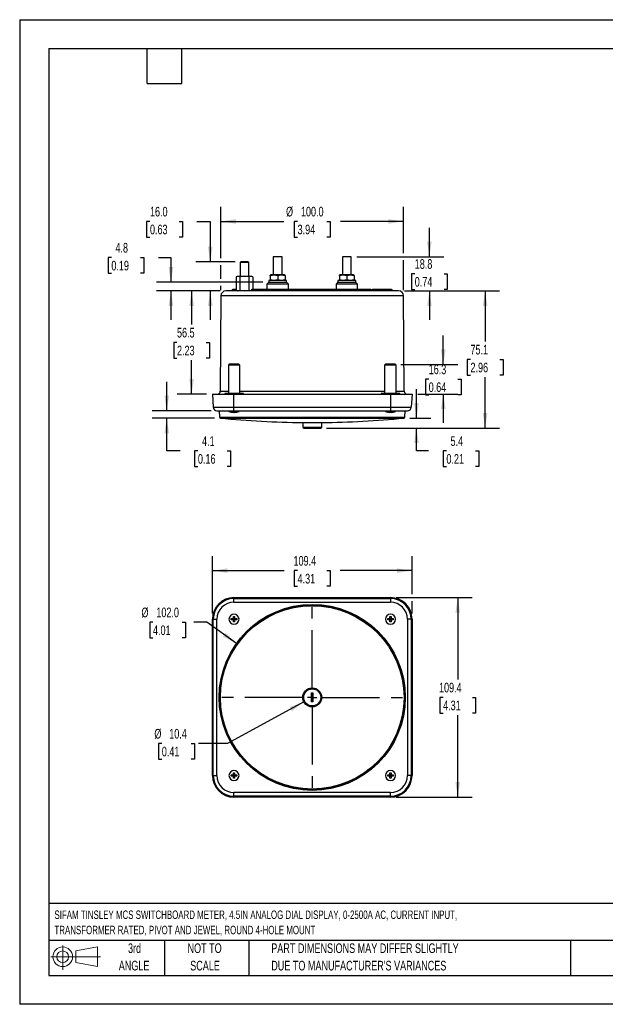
# Model space of a CAD drawing. Header units: millimetres. Extents: x 0 to 699, y 0 to 540.
# Tile 1 of 6: x 0 to 321, y 0 to 540. Entities that reach past the tile are written whole.
import ezdxf

# ---------------------------------------------------------------- set-up
doc = ezdxf.new("R2010")
doc.units = ezdxf.units.MM
doc.header["$LTSCALE"] = 2.5
doc.linetypes.add('CENTERX2', pattern=[20.32, 12.7, -2.54, 2.54, -2.54])
doc.layers.add('CENTER', color=40, linetype='CENTERX2')
doc.layers.add('SLD-DEFPOINTS', color=7, linetype='Continuous')
doc.layers.add('DIMENSIONS', color=140, linetype='Continuous', lineweight=25)
doc.layers.add('TEXT', color=140, linetype='Continuous', lineweight=25)
doc.styles.add('SLDTEXTSTYLE0', font='TXT', dxfattribs={"width": 0.7})
doc.dimstyles.new('SLDDIMSTYLE0', dxfattribs={"dimtxt": 5.39502, "dimasz": 8.255, "dimexe": 0, "dimexo": 0.0625, "dimgap": 1.348755, "dimtad": 0, "dimtih": 1, "dimtoh": 1, "dimrnd": 1e-09, "dimzin": 12, "dimdsep": 46, "dimtxsty": 'SLDTEXTSTYLE0', "dimsah": 1, "dimcen": 0.09, "dimadec": 0, "dimazin": 3, "dimtfac": 1, "dimtofl": 0, "dimtmove": 0, "dimatfit": 3, "dimfxl": 0, "dimfrac": 2, "dimtolj": 1, "dimtzin": 12, "dimarcsym": 0})
doc.dimstyles.new('SLDDIMSTYLE1', dxfattribs={"dimtxt": 5.39502, "dimasz": 8.255, "dimexe": 0, "dimexo": 0.0625, "dimgap": 1.348755, "dimtad": 0, "dimtih": 1, "dimtoh": 1, "dimrnd": 1e-09, "dimzin": 4, "dimdsep": 46, "dimtxsty": 'SLDTEXTSTYLE0', "dimsah": 1, "dimcen": 0, "dimadec": 0, "dimazin": 1, "dimtfac": 1, "dimtofl": 0, "dimtmove": 0, "dimatfit": 3, "dimfxl": 0, "dimfrac": 2, "dimtolj": 1, "dimtzin": 12, "dimarcsym": 0})
doc.dimstyles.new('SLDDIMSTYLE2', dxfattribs={"dimtxt": 5.39502, "dimasz": 8.255, "dimexe": 0, "dimexo": 0.0625, "dimgap": 1.348755, "dimtad": 0, "dimtih": 1, "dimtoh": 1, "dimrnd": 1e-09, "dimzin": 12, "dimdsep": 46, "dimtxsty": 'SLDTEXTSTYLE0', "dimsah": 1, "dimcen": 0, "dimadec": 0, "dimazin": 3, "dimtfac": 1, "dimtofl": 0, "dimtmove": 0, "dimatfit": 3, "dimfxl": 0, "dimfrac": 2, "dimtolj": 1, "dimtzin": 12, "dimarcsym": 0})
doc.dimstyles.new('SLDDIMSTYLE3', dxfattribs={"dimtxt": 5.39502, "dimasz": 8.255, "dimexe": 0, "dimexo": 0.0625, "dimgap": 1.348755, "dimtad": 0, "dimtih": 1, "dimtoh": 1, "dimrnd": 1e-09, "dimzin": 4, "dimdsep": 46, "dimtxsty": 'SLDTEXTSTYLE0', "dimsah": 1, "dimcen": 0.09, "dimadec": 0, "dimazin": 1, "dimtfac": 1, "dimtofl": 0, "dimtmove": 0, "dimatfit": 3, "dimfxl": 0, "dimfrac": 2, "dimtolj": 1, "dimtzin": 12, "dimarcsym": 0})
doc.dimstyles.new('SLDDIMSTYLE4', dxfattribs={"dimtxt": 5.39502, "dimasz": 8.255, "dimexe": 0, "dimexo": 0.0625, "dimgap": 1.348755, "dimtad": 0, "dimtih": 1, "dimtoh": 1, "dimrnd": 1e-09, "dimzin": 12, "dimdsep": 46, "dimtxsty": 'SLDTEXTSTYLE0', "dimsah": 1, "dimcen": 0.09, "dimadec": 0, "dimazin": 3, "dimtfac": 1, "dimtmove": 0, "dimatfit": 0, "dimfxl": 0, "dimfrac": 2, "dimtolj": 1, "dimtzin": 12, "dimarcsym": 0})
doc.dimstyles.new('SLDDIMSTYLE5', dxfattribs={"dimtxt": 5.39502, "dimasz": 8.255, "dimexe": 0, "dimexo": 0.0625, "dimgap": 1.348755, "dimtad": 0, "dimtih": 1, "dimtoh": 1, "dimrnd": 1e-09, "dimzin": 4, "dimdsep": 46, "dimtxsty": 'SLDTEXTSTYLE0', "dimsah": 1, "dimcen": 0.09, "dimadec": 0, "dimazin": 1, "dimtfac": 1, "dimtmove": 0, "dimatfit": 0, "dimfxl": 0, "dimfrac": 2, "dimtolj": 1, "dimtzin": 12, "dimarcsym": 0})

# ---------------------------------------------------------------- blocks, each defined once
blk = doc.blocks.new('Block11')
at = {"color": 7, "linetype": 'Continuous', "lineweight": 18}
for p, q in [((6.47, 13.28), (6.47, 0)), ((13.7, 10.42), (25.44, 12.58)), ((25.44, 12.58), (25.44, 1.83)), ((0, 7.2), (27.18, 7.2)), ((13.7, 3.99), (13.7, 10.42)), ((13.7, 3.99), (25.44, 1.83))]:
    blk.add_line(p, q, dxfattribs=at)
for radius in [5.38, 3.21]:
    blk.add_circle((6.47, 7.2), radius, dxfattribs=at)
blk = doc.blocks.new('Block12')
at = {"layer": 'SLD-DEFPOINTS'}
blk.add_blockref('Block11', (0, 0), dxfattribs=at)
blk = doc.blocks.new('SW_NOTE_0')
at = {"layer": 'TEXT', "color": 0, "linetype": 'CENTERX2', "lineweight": 18, "char_height": 4.625, "attachment_point": 1, "style": 'SLDTEXTSTYLE0'}
for s, insert in [('SIFAM TINSLEY MCS SWITCHBOARD METER, 4.5IN ANALOG DIAL DISPLAY, 0-2500A AC, CURRENT INPUT,', (0, 5.96)), ('TRANSFORMER RATED, PIVOT AND JEWEL, ROUND 4-HOLE MOUNT', (0, -2.41))]:
    blk.add_mtext(s, dxfattribs=dict(at, insert=insert))
blk = doc.blocks.new('SW_NOTE_0_3')
at = {"layer": 'TEXT', "color": 0, "linetype": 'CENTERX2', "lineweight": 18, "char_height": 5.2917, "attachment_point": 1, "style": 'SLDTEXTSTYLE0'}
for s, insert in [('PART DIMENSIONS MAY DIFFER SLIGHTLY', (0, 6.82)), ("DUE TO MANUFACTURER'S VARIANCES", (0, -2.73))]:
    blk.add_mtext(s, dxfattribs=dict(at, insert=insert))
blk = doc.blocks.new('SW_NOTE_0_4')
at = {"layer": 'TEXT', "color": 0, "linetype": 'CENTERX2', "lineweight": 18, "char_height": 5.292, "attachment_point": 2, "style": 'SLDTEXTSTYLE0'}
for s, insert in [('NOT TO', (13.15, 6.82)), ('SCALE', (13.39, -2.73))]:
    blk.add_mtext(s, dxfattribs=dict(at, insert=insert))
blk = doc.blocks.new('SW_NOTE_0_5')
at = {"layer": 'TEXT', "color": 0, "linetype": 'CENTERX2', "lineweight": 18, "char_height": 5.292, "attachment_point": 2, "style": 'SLDTEXTSTYLE0'}
for s, insert in [('3rd', (5.79, 6.82)), ('ANGLE', (5.54, -2.73))]:
    blk.add_mtext(s, dxfattribs=dict(at, insert=insert))
blk = doc.blocks.new('_D')
at = {"layer": 'DIMENSIONS'}
for p, q in [((105.54, 214.28), (105.54, 245.67)), ((214.94, 224.86), (214.94, 245.67)), ((105.54, 237.73), (144.91, 237.73)), ((152.22, 237.73), (150.41, 237.73)), ((150.41, 237.73), (150.41, 229.16)), ((168.25, 237.73), (170.06, 237.73)), ((170.06, 237.73), (170.06, 229.16)), ((214.94, 237.73), (175.56, 237.73)), ((150.41, 229.16), (152.22, 229.16)), ((170.06, 229.16), (168.25, 229.16)), ((214.94, 214.28), (214.94, 221.05))]:
    blk.add_line(p, q, dxfattribs=at)
for points in [[(105.54, 237.73), (113.79, 236.46), (113.79, 239)], [(214.94, 237.73), (206.68, 239), (206.68, 236.46)]]:
    blk.add_solid(points, dxfattribs=at)
at = {"layer": 'DIMENSIONS', "char_height": 5.292, "attachment_point": 1, "style": 'SLDTEXTSTYLE0'}
for s, insert in [('109.4', (149.98, 245.76)), ('4.31', (152.22, 235.98))]:
    blk.add_mtext(s, dxfattribs=dict(at, insert=insert))
blk = doc.blocks.new('_D_1')
at = {"layer": 'DIMENSIONS'}
for p, q in [((206.26, 222.95), (247.87, 222.95)), ((239.94, 222.95), (239.94, 178.04)), ((231.92, 168.25), (230.11, 168.25)), ((230.11, 168.25), (230.11, 159.68)), ((247.95, 168.25), (249.76, 168.25)), ((249.76, 168.25), (249.76, 159.68)), ((230.11, 159.68), (231.92, 159.68)), ((239.94, 113.55), (239.94, 158.47)), ((249.76, 159.68), (247.95, 159.68)), ((206.26, 113.55), (247.87, 113.55))]:
    blk.add_line(p, q, dxfattribs=at)
for points in [[(239.94, 222.95), (238.67, 214.7), (241.21, 214.7)], [(239.94, 113.55), (241.21, 121.81), (238.67, 121.81)]]:
    blk.add_solid(points, dxfattribs=at)
at = {"layer": 'DIMENSIONS', "char_height": 5.292, "attachment_point": 1, "style": 'SLDTEXTSTYLE0'}
for s, insert in [('109.4', (229.68, 176.28)), ('4.31', (231.92, 166.5))]:
    blk.add_mtext(s, dxfattribs=dict(at, insert=insert))
blk = doc.blocks.new('_D_2')
at = {"layer": 'DIMENSIONS'}
for p, q in [((73.01, 209.45), (71.2, 209.45)), ((71.2, 209.45), (71.2, 200.88)), ((89.04, 209.45), (90.86, 209.45)), ((90.86, 209.45), (90.86, 200.88)), ((102.53, 209.45), (95.36, 209.45)), ((118.74, 197.87), (102.53, 209.45)), ((71.2, 200.88), (73.01, 200.88)), ((90.86, 200.88), (89.04, 200.88))]:
    blk.add_line(p, q, dxfattribs=at)
blk.add_solid([(118.74, 197.87), (112.76, 203.7), (111.29, 201.64)], dxfattribs=at)
at = {"layer": 'DIMENSIONS', "char_height": 5.292, "attachment_point": 1, "style": 'SLDTEXTSTYLE0'}
for s, insert in [('%%c', (66.7, 217.48)), ('102.0', (74.84, 217.48)), ('4.01', (73.01, 207.7))]:
    blk.add_mtext(s, dxfattribs=dict(at, insert=insert))
blk = doc.blocks.new('_D_3')
at = {"layer": 'DIMENSIONS'}
for p, q in [((155.67, 165.76), (113.82, 142.95)), ((77.84, 142.95), (76.03, 142.95)), ((76.03, 142.95), (76.03, 134.38)), ((93.87, 142.95), (95.68, 142.95)), ((95.68, 142.95), (95.68, 134.38)), ((113.82, 142.95), (97.94, 142.95)), ((76.03, 134.38), (77.84, 134.38)), ((95.68, 134.38), (93.87, 134.38))]:
    blk.add_line(p, q, dxfattribs=at)
blk.add_solid([(155.67, 165.76), (147.81, 162.93), (149.03, 160.7)], dxfattribs=at)
at = {"layer": 'DIMENSIONS', "char_height": 5.292, "attachment_point": 1, "style": 'SLDTEXTSTYLE0'}
for s, insert in [('%%c', (73.76, 150.98)), ('10.4', (81.91, 150.98)), ('0.41', (77.84, 141.2))]:
    blk.add_mtext(s, dxfattribs=dict(at, insert=insert))
blk = doc.blocks.new('SW_CENTERMARKSYMBOL_0')
at = {"layer": 'CENTER', "color": 0}
for p, q in [((0, 5.08), (0, 52.82)), ((-5.08, 0), (-52.82, 0)), ((0, 0), (-2.54, 0)), ((0, 0), (0, 2.54)), ((0, 0), (0, -2.54)), ((0, 0), (2.54, 0)), ((5.08, 0), (52.82, 0)), ((0, -5.08), (0, -52.82))]:
    blk.add_line(p, q, dxfattribs=at)
blk = doc.blocks.new('_D_4')
at = {"layer": 'DIMENSIONS'}
for p, q in [((110.22, 408.97), (110.22, 437.1)), ((210.25, 411.74), (210.25, 437.1)), ((110.22, 429.16), (144.69, 429.16)), ((152.22, 429.16), (150.41, 429.16)), ((150.41, 429.16), (150.41, 420.59)), ((168.25, 429.16), (170.06, 429.16)), ((170.06, 429.16), (170.06, 420.59)), ((210.25, 429.16), (175.78, 429.16)), ((150.41, 420.59), (152.22, 420.59)), ((170.06, 420.59), (168.25, 420.59)), ((110.22, 397.76), (110.22, 405.16)), ((210.25, 391.55), (210.25, 407.93)), ((110.22, 391.55), (110.22, 393.95))]:
    blk.add_line(p, q, dxfattribs=at)
for points in [[(110.22, 429.16), (118.48, 427.89), (118.48, 430.43)], [(210.25, 429.16), (201.99, 430.43), (201.99, 427.89)]]:
    blk.add_solid(points, dxfattribs=at)
at = {"layer": 'DIMENSIONS', "char_height": 5.292, "attachment_point": 1, "style": 'SLDTEXTSTYLE0'}
for s, insert in [('%%c', (145.9, 437.19)), ('100.0', (154.05, 437.19)), ('3.94', (152.22, 427.41))]:
    blk.add_mtext(s, dxfattribs=dict(at, insert=insert))
blk = doc.blocks.new('_D_5')
at = {"layer": 'DIMENSIONS'}
for p, q in [((224.41, 409.83), (224.41, 425.71)), ((184.75, 409.83), (232.35, 409.83)), ((216.39, 400.45), (214.58, 400.45)), ((214.58, 400.45), (214.58, 391.88)), ((232.42, 400.45), (234.24, 400.45)), ((234.24, 400.45), (234.24, 391.88)), ((210.7, 391.07), (232.35, 391.07)), ((214.58, 391.88), (216.39, 391.88)), ((224.41, 391.07), (224.41, 375.19)), ((234.24, 391.88), (232.42, 391.88))]:
    blk.add_line(p, q, dxfattribs=at)
for points in [[(224.41, 409.83), (225.68, 418.09), (223.14, 418.09)], [(224.41, 391.07), (223.14, 382.81), (225.68, 382.81)]]:
    blk.add_solid(points, dxfattribs=at)
at = {"layer": 'DIMENSIONS', "char_height": 5.292, "attachment_point": 1, "style": 'SLDTEXTSTYLE0'}
for s, insert in [('18.8', (216.39, 408.48)), ('0.74', (216.39, 398.7))]:
    blk.add_mtext(s, dxfattribs=dict(at, insert=insert))
blk = doc.blocks.new('_D_6')
at = {"layer": 'DIMENSIONS'}
for p, q in [((210.7, 391.07), (262.87, 391.07)), ((254.94, 391.07), (254.94, 363.28)), ((246.92, 353.5), (245.11, 353.5)), ((245.11, 353.5), (245.11, 344.92)), ((262.95, 353.5), (264.76, 353.5)), ((264.76, 353.5), (264.76, 344.92)), ((245.11, 344.92), (246.92, 344.92)), ((254.94, 315.92), (254.94, 343.71)), ((264.76, 344.92), (262.95, 344.92)), ((168.09, 315.92), (262.87, 315.92))]:
    blk.add_line(p, q, dxfattribs=at)
for points in [[(254.94, 391.07), (253.67, 382.81), (256.21, 382.81)], [(254.94, 315.92), (256.21, 324.18), (253.67, 324.18)]]:
    blk.add_solid(points, dxfattribs=at)
at = {"layer": 'DIMENSIONS', "char_height": 5.292, "attachment_point": 1, "style": 'SLDTEXTSTYLE0'}
for s, insert in [('75.1', (246.92, 361.53)), ('2.96', (246.92, 351.74))]:
    blk.add_mtext(s, dxfattribs=dict(at, insert=insert))
blk = doc.blocks.new('_D_7')
at = {"layer": 'DIMENSIONS'}
for p, q in [((109.77, 391.07), (86.24, 391.07)), ((94.17, 391.07), (94.17, 372.59)), ((86.16, 362.81), (84.35, 362.81)), ((84.35, 362.81), (84.35, 354.24)), ((102.19, 362.81), (104, 362.81)), ((104, 362.81), (104, 354.24)), ((84.35, 354.24), (86.16, 354.24)), ((94.17, 334.55), (94.17, 353.03)), ((104, 354.24), (102.19, 354.24)), ((102.36, 334.55), (86.24, 334.55))]:
    blk.add_line(p, q, dxfattribs=at)
for points in [[(94.17, 391.07), (92.9, 382.81), (95.44, 382.81)], [(94.17, 334.55), (95.44, 342.81), (92.9, 342.81)]]:
    blk.add_solid(points, dxfattribs=at)
at = {"layer": 'DIMENSIONS', "char_height": 5.292, "attachment_point": 1, "style": 'SLDTEXTSTYLE0'}
for s, insert in [('56.5', (86.16, 370.84)), ('2.23', (86.16, 361.06))]:
    blk.add_mtext(s, dxfattribs=dict(at, insert=insert))
blk = doc.blocks.new('_D_8')
at = {"layer": 'DIMENSIONS'}
for p, q in [((50.2, 409.35), (48.38, 409.35)), ((48.38, 409.35), (48.38, 400.78)), ((66.23, 409.35), (68.04, 409.35)), ((68.04, 409.35), (68.04, 400.78)), ((75.95, 409.35), (82.83, 409.35)), ((82.83, 409.35), (82.83, 395.85)), ((48.38, 400.78), (50.2, 400.78)), ((68.04, 400.78), (66.23, 400.78)), ((133.25, 395.85), (74.9, 395.85)), ((109.77, 391.07), (74.9, 391.07)), ((82.83, 391.07), (82.83, 375.19))]:
    blk.add_line(p, q, dxfattribs=at)
for points in [[(82.83, 395.85), (84.1, 404.11), (81.56, 404.11)], [(82.83, 391.07), (81.56, 382.81), (84.1, 382.81)]]:
    blk.add_solid(points, dxfattribs=at)
at = {"layer": 'DIMENSIONS', "char_height": 5.292, "attachment_point": 1, "style": 'SLDTEXTSTYLE0'}
for s, insert in [('4.8', (52.44, 417.38)), ('0.19', (50.2, 407.6))]:
    blk.add_mtext(s, dxfattribs=dict(at, insert=insert))
blk = doc.blocks.new('_D_9')
at = {"layer": 'DIMENSIONS'}
for p, q in [((71.36, 429.16), (69.54, 429.16)), ((69.54, 429.16), (69.54, 420.59)), ((87.39, 429.16), (89.2, 429.16)), ((89.2, 429.16), (89.2, 420.59)), ((97.11, 429.16), (104.37, 429.16)), ((104.37, 429.16), (104.37, 407.07)), ((69.54, 420.59), (71.36, 420.59)), ((89.2, 420.59), (87.39, 420.59)), ((118.04, 407.07), (96.43, 407.07)), ((109.77, 391.07), (96.43, 391.07)), ((104.37, 391.07), (104.37, 375.19))]:
    blk.add_line(p, q, dxfattribs=at)
for points in [[(104.37, 407.07), (105.64, 415.32), (103.1, 415.32)], [(104.37, 391.07), (103.1, 382.81), (105.64, 382.81)]]:
    blk.add_solid(points, dxfattribs=at)
at = {"layer": 'DIMENSIONS', "char_height": 5.292, "attachment_point": 1, "style": 'SLDTEXTSTYLE0'}
for s, insert in [('16.0', (71.36, 437.19)), ('0.63', (71.36, 427.41))]:
    blk.add_mtext(s, dxfattribs=dict(at, insert=insert))
blk = doc.blocks.new('_D_10')
at = {"layer": 'DIMENSIONS'}
for p, q in [((232.04, 350.83), (232.04, 366.71)), ((208.86, 350.83), (239.98, 350.83)), ((224.02, 342.69), (222.21, 342.69)), ((222.21, 342.69), (222.21, 334.12)), ((240.05, 342.69), (241.87, 342.69)), ((241.87, 342.69), (241.87, 334.12)), ((218.11, 334.55), (239.98, 334.55)), ((222.21, 334.12), (224.02, 334.12)), ((232.04, 334.55), (232.04, 318.68)), ((241.87, 334.12), (240.05, 334.12))]:
    blk.add_line(p, q, dxfattribs=at)
for points in [[(232.04, 350.83), (233.31, 359.09), (230.77, 359.09)], [(232.04, 334.55), (230.77, 326.3), (233.31, 326.3)]]:
    blk.add_solid(points, dxfattribs=at)
at = {"layer": 'DIMENSIONS', "char_height": 5.292, "attachment_point": 1, "style": 'SLDTEXTSTYLE0'}
for s, insert in [('16.3', (224.02, 350.72)), ('0.64', (224.02, 340.94))]:
    blk.add_mtext(s, dxfattribs=dict(at, insert=insert))
blk = doc.blocks.new('_D_11')
at = {"layer": 'DIMENSIONS'}
for p, q in [((217.34, 321.35), (217.34, 337.22)), ((213.69, 321.35), (225.27, 321.35)), ((168.09, 315.92), (225.27, 315.92)), ((217.34, 303.38), (217.34, 315.92)), ((224.01, 303.38), (217.34, 303.38)), ((233.73, 303.38), (231.92, 303.38)), ((231.92, 303.38), (231.92, 294.81)), ((249.76, 303.38), (251.57, 303.38)), ((251.57, 303.38), (251.57, 294.81)), ((231.92, 294.81), (233.73, 294.81)), ((251.57, 294.81), (249.76, 294.81))]:
    blk.add_line(p, q, dxfattribs=at)
for points in [[(217.34, 321.35), (218.61, 329.6), (216.07, 329.6)], [(217.34, 315.92), (216.07, 307.67), (218.61, 307.67)]]:
    blk.add_solid(points, dxfattribs=at)
at = {"layer": 'DIMENSIONS', "char_height": 5.292, "attachment_point": 1, "style": 'SLDTEXTSTYLE0'}
for s, insert in [('5.4', (235.98, 311.41)), ('0.21', (233.73, 301.63))]:
    blk.add_mtext(s, dxfattribs=dict(at, insert=insert))
blk = doc.blocks.new('_D_12')
at = {"layer": 'DIMENSIONS'}
for p, q in [((80.54, 325.4), (80.54, 341.28)), ((104.87, 325.4), (72.6, 325.4)), ((106.78, 321.35), (72.6, 321.35)), ((80.54, 303.38), (80.54, 321.35)), ((87.9, 303.38), (80.54, 303.38)), ((97.63, 303.38), (95.82, 303.38)), ((95.82, 303.38), (95.82, 294.81)), ((113.66, 303.38), (115.47, 303.38)), ((115.47, 303.38), (115.47, 294.81)), ((95.82, 294.81), (97.63, 294.81)), ((115.47, 294.81), (113.66, 294.81))]:
    blk.add_line(p, q, dxfattribs=at)
for points in [[(80.54, 325.4), (81.81, 333.66), (79.27, 333.66)], [(80.54, 321.35), (79.27, 313.09), (81.81, 313.09)]]:
    blk.add_solid(points, dxfattribs=at)
at = {"layer": 'DIMENSIONS', "char_height": 5.292, "attachment_point": 1, "style": 'SLDTEXTSTYLE0'}
for s, insert in [('4.1', (99.87, 311.41)), ('0.16', (97.63, 301.63))]:
    blk.add_mtext(s, dxfattribs=dict(at, insert=insert))

msp = doc.modelspace()

# ---------------------------------------------------------------- linework, layer by layer
at = {"color": 7, "linetype": 'Continuous'}
for p, q in [((0.006, 539.757), (0.006, 0.007)), ((0.006, 539.757), (698.506, 539.757)), ((698.506, 0.007), (0.006, 0.007))]:
    msp.add_line(p, q, dxfattribs=at)
for p, q in [((121.213, 407.07), (120.713, 406.57)), ((120.713, 406.57), (120.713, 399.07)), ((125.539, 406.57), (120.713, 406.57)), ((125.039, 407.07), (121.213, 407.07)), ((125.539, 406.57), (125.039, 407.07)), ((125.539, 399.07), (125.539, 406.57)), ((138.894, 409.831), (138.894, 399.851)), ((143.72, 409.831), (138.894, 409.831)), ((143.72, 399.851), (143.72, 409.831)), ((176.75, 409.831), (176.75, 399.851)), ((181.576, 409.831), (176.75, 409.831)), ((181.576, 399.851), (181.576, 409.831)), ((137.58, 399.851), (137.28, 399.677)), ((137.28, 399.318), (137.28, 399.675)), ((145.034, 399.851), (137.58, 399.851)), ((145.334, 399.677), (145.034, 399.851)), ((145.334, 399.318), (145.334, 399.665)), ((175.436, 399.851), (175.136, 399.677)), ((175.136, 399.318), (175.136, 399.675)), ((182.89, 399.851), (175.436, 399.851)), ((183.19, 399.677), (182.89, 399.851)), ((183.19, 399.318), (183.19, 399.665)), ((119.407, 399.07), (118.507, 398.706)), ((118.507, 398.706), (118.507, 391.433)), ((123.126, 399.07), (119.407, 399.07)), ((120.817, 391.433), (120.817, 398.706)), ((126.845, 399.07), (123.126, 399.07)), ((125.435, 398.706), (125.435, 391.433)), ((127.745, 398.706), (126.845, 399.07)), ((127.745, 398.706), (127.745, 391.851)), ((135.457, 394.851), (135.431, 391.851)), ((136.457, 395.851), (135.457, 394.851)), ((147.157, 394.851), (135.457, 394.851)), ((136.427, 396.851), (136.427, 395.851)), ((145.815, 396.851), (136.427, 396.851)), ((136.427, 395.851), (145.815, 395.851)), ((137.28, 399.318), (137.28, 397.383)), ((137.28, 397.383), (137.28, 397.037)), ((137.28, 397.024), (137.58, 396.851)), ((141.307, 399.318), (141.307, 397.383)), ((145.034, 396.851), (145.334, 397.024)), ((145.334, 399.318), (145.334, 397.383)), ((145.334, 397.383), (145.334, 397.026)), ((146.187, 396.851), (145.815, 396.851)), ((145.815, 395.851), (146.187, 395.851)), ((147.157, 394.851), (146.157, 395.851)), ((146.187, 395.851), (146.187, 396.851)), ((147.183, 391.851), (147.157, 394.851)), ((173.313, 394.851), (173.287, 391.851)), ((174.313, 395.851), (173.313, 394.851)), ((185.013, 394.851), (173.313, 394.851)), ((174.283, 396.851), (174.283, 395.851)), ((183.671, 396.851), (174.283, 396.851)), ((174.283, 395.851), (183.671, 395.851)), ((175.136, 399.318), (175.136, 397.383)), ((175.136, 397.383), (175.136, 397.037)), ((175.136, 397.024), (175.436, 396.851)), ((179.163, 399.318), (179.163, 397.383)), ((182.89, 396.851), (183.19, 397.024)), ((183.19, 399.318), (183.19, 397.383)), ((183.19, 397.383), (183.19, 397.026)), ((184.043, 396.851), (183.671, 396.851)), ((183.671, 395.851), (184.043, 395.851)), ((185.013, 394.851), (184.013, 395.851)), ((184.043, 395.851), (184.043, 396.851)), ((185.039, 391.851), (185.013, 394.851)), ((207.527, 391.07), (112.944, 391.07)), ((116.231, 391.355), (116.228, 391.07)), ((118.239, 391.355), (116.231, 391.355)), ((118.507, 391.851), (116.749, 391.851)), ((118.237, 391.07), (118.239, 391.355)), ((118.701, 391.355), (118.239, 391.355)), ((118.507, 391.433), (119.407, 391.07)), ((126.719, 391.355), (126.716, 391.07)), ((127.856, 391.355), (126.719, 391.355)), ((128.224, 391.851), (127.228, 391.851)), ((127.854, 391.07), (127.856, 391.355)), ((192.615, 391.355), (127.856, 391.355)), ((192.247, 391.851), (128.224, 391.851)), ((192.247, 391.851), (193.243, 391.851)), ((192.617, 391.07), (192.615, 391.355)), ((193.752, 391.355), (192.615, 391.355)), ((197.815, 391.851), (193.366, 391.851)), ((193.754, 391.07), (193.752, 391.355)), ((193.752, 391.355), (197.774, 391.355)), ((202.231, 391.355), (197.774, 391.355)), ((197.774, 391.355), (197.774, 391.07)), ((201.754, 391.851), (197.815, 391.851)), ((203.728, 391.851), (201.754, 391.851)), ((202.234, 391.07), (202.231, 391.355)), ((204.24, 391.355), (202.231, 391.355)), ((204.242, 391.07), (204.24, 391.355)), ((110.225, 388.37), (109.846, 336.04)), ((210.246, 388.37), (110.225, 388.37)), ((210.624, 336.04), (210.246, 388.37)), ((114.785, 350.831), (114.285, 350.331)), ((114.285, 350.331), (114.285, 334.931)), ((115.452, 350.331), (114.285, 350.331)), ((115.767, 350.831), (114.785, 350.831)), ((120.585, 350.331), (115.452, 350.331)), ((120.085, 350.831), (115.767, 350.831)), ((120.585, 350.331), (120.085, 350.831)), ((120.585, 334.931), (120.585, 350.331)), ((200.385, 350.831), (199.885, 350.331)), ((199.885, 350.331), (199.885, 334.931)), ((201.052, 350.331), (199.885, 350.331)), ((201.367, 350.831), (200.385, 350.831)), ((206.185, 350.331), (201.052, 350.331)), ((205.685, 350.831), (201.367, 350.831)), ((206.185, 350.331), (205.685, 350.831)), ((206.185, 334.931), (206.185, 350.331)), ((109.846, 336.04), (114.285, 336.04)), ((112.335, 334.931), (112.335, 334.551)), ((114.224, 334.931), (112.335, 334.931)), ((122.535, 334.931), (114.224, 334.931)), ((120.585, 336.04), (199.885, 336.04)), ((122.535, 334.551), (122.535, 334.931)), ((197.935, 334.931), (197.935, 334.551)), ((199.824, 334.931), (197.935, 334.931)), ((208.135, 334.931), (199.824, 334.931)), ((206.185, 336.04), (210.624, 336.04)), ((208.135, 334.551), (208.135, 334.931)), ((105.535, 334.551), (106.045, 327.261)), ((105.535, 334.551), (117.385, 334.551)), ((117.385, 327.261), (117.385, 334.551)), ((117.385, 334.551), (203.085, 334.551)), ((203.085, 334.551), (203.085, 327.261)), ((203.085, 334.551), (214.935, 334.551)), ((214.935, 334.551), (214.426, 327.261)), ((106.045, 327.261), (117.385, 327.261)), ((108.04, 325.401), (117.385, 325.401)), ((109.258, 325.401), (109.509, 321.811)), ((114.635, 325.401), (114.635, 325.001)), ((114.635, 325.001), (117.385, 325.001)), ((115.876, 324.595), (115.882, 324.6)), ((115.882, 324.6), (117.08, 324.441)), ((117.08, 324.6), (117.691, 324.6)), ((117.08, 324.441), (117.08, 324.6)), ((117.385, 327.261), (203.085, 327.261)), ((117.385, 325.401), (117.385, 327.261)), ((117.385, 325.401), (203.085, 325.401)), ((117.385, 325.001), (117.385, 325.401)), ((117.385, 325.001), (120.135, 325.001)), ((117.691, 324.6), (117.691, 324.441)), ((118.889, 324.6), (118.895, 324.595)), ((120.135, 325.001), (120.135, 325.401)), ((200.335, 325.401), (200.335, 325.001)), ((200.335, 325.001), (203.085, 325.001)), ((201.576, 324.595), (201.582, 324.6)), ((201.582, 324.6), (202.78, 324.441)), ((202.78, 324.6), (203.391, 324.6)), ((202.78, 324.441), (202.78, 324.6)), ((203.085, 327.261), (214.426, 327.261)), ((203.085, 327.261), (203.085, 325.401)), ((203.085, 325.401), (212.43, 325.401)), ((203.085, 325.001), (203.085, 325.401)), ((203.085, 325.001), (205.835, 325.001)), ((203.391, 324.6), (203.391, 324.441)), ((204.589, 324.6), (204.595, 324.595)), ((205.835, 325.001), (205.835, 325.401)), ((210.962, 321.811), (211.213, 325.401)), ((109.509, 321.811), (210.962, 321.811)), ((109.958, 321.349), (160.235, 321.349)), ((155.034, 318.881), (155.055, 316.418)), ((155.034, 318.881), (165.437, 318.881)), ((160.235, 321.349), (210.512, 321.349)), ((165.415, 316.418), (165.437, 318.881)), ((155.055, 316.418), (165.415, 316.418)), ((155.555, 315.922), (164.915, 315.922)), ((117.385, 222.444), (117.385, 222.954)), ((117.385, 222.954), (203.085, 222.954)), ((117.385, 222.444), (203.085, 222.444)), ((117.385, 220.449), (117.385, 222.444)), ((203.085, 222.954), (203.085, 222.444)), ((203.085, 222.444), (203.085, 220.449)), ((117.385, 220.449), (203.085, 220.449)), ((105.535, 125.404), (105.535, 211.104)), ((105.535, 211.104), (106.045, 211.104)), ((106.045, 125.404), (106.045, 211.104)), ((106.045, 211.104), (108.04, 211.104)), ((108.04, 125.404), (108.04, 211.104)), ((115.876, 211.104), (115.882, 211.41)), ((115.882, 210.799), (115.876, 211.104)), ((115.882, 211.41), (117.08, 211.41)), ((117.08, 210.799), (115.882, 210.799)), ((117.08, 212.608), (117.691, 212.608)), ((117.08, 211.41), (117.08, 212.608)), ((117.691, 211.41), (117.08, 211.41)), ((117.08, 211.41), (117.08, 210.799)), ((117.08, 209.6), (117.08, 210.799)), ((117.08, 210.799), (117.691, 210.799)), ((117.691, 212.608), (117.691, 211.41)), ((117.691, 211.41), (118.889, 211.41)), ((117.691, 210.799), (117.691, 211.41)), ((117.691, 210.799), (117.691, 209.6)), ((118.889, 210.799), (117.691, 210.799)), ((118.889, 211.41), (118.895, 211.104)), ((118.895, 211.104), (118.889, 210.799)), ((201.576, 211.104), (201.582, 211.41)), ((201.582, 210.799), (201.576, 211.104)), ((201.582, 211.41), (202.78, 211.41)), ((202.78, 210.799), (201.582, 210.799)), ((202.78, 212.608), (203.391, 212.608)), ((202.78, 211.41), (202.78, 212.608)), ((203.391, 211.41), (202.78, 211.41)), ((202.78, 211.41), (202.78, 210.799)), ((202.78, 209.6), (202.78, 210.799)), ((202.78, 210.799), (203.391, 210.799)), ((203.391, 212.608), (203.391, 211.41)), ((203.391, 211.41), (204.589, 211.41)), ((203.391, 210.799), (203.391, 211.41)), ((203.391, 210.799), (203.391, 209.6)), ((204.589, 210.799), (203.391, 210.799)), ((204.589, 211.41), (204.595, 211.104)), ((204.595, 211.104), (204.589, 210.799)), ((212.43, 211.104), (212.43, 125.404)), ((214.426, 211.104), (212.43, 211.104)), ((214.426, 211.104), (214.426, 125.404)), ((214.935, 211.104), (214.426, 211.104)), ((214.935, 211.104), (214.935, 125.404)), ((117.691, 209.6), (117.08, 209.6)), ((203.391, 209.6), (202.78, 209.6)), ((159.86, 170.754), (160.61, 170.754)), ((159.86, 165.754), (159.86, 170.754)), ((160.61, 170.754), (160.61, 165.754)), ((160.61, 165.754), (159.86, 165.754)), ((105.535, 125.404), (106.045, 125.404)), ((106.045, 125.404), (108.04, 125.404)), ((115.876, 125.404), (115.882, 125.71)), ((115.882, 125.099), (115.876, 125.404)), ((115.882, 125.71), (117.08, 125.71)), ((117.08, 125.099), (115.882, 125.099)), ((117.08, 126.908), (117.691, 126.908)), ((117.08, 125.71), (117.08, 126.908)), ((117.691, 125.71), (117.08, 125.71)), ((117.08, 125.71), (117.08, 125.099)), ((117.08, 123.9), (117.08, 125.099)), ((117.08, 125.099), (117.691, 125.099)), ((117.691, 126.908), (117.691, 125.71)), ((117.691, 125.71), (118.889, 125.71)), ((117.691, 125.099), (117.691, 125.71)), ((117.691, 125.099), (117.691, 123.9)), ((118.889, 125.099), (117.691, 125.099)), ((118.889, 125.71), (118.895, 125.404)), ((118.895, 125.404), (118.889, 125.099)), ((201.576, 125.404), (201.582, 125.71)), ((201.582, 125.099), (201.576, 125.404)), ((201.582, 125.71), (202.78, 125.71)), ((202.78, 125.099), (201.582, 125.099)), ((202.78, 126.908), (203.391, 126.908)), ((202.78, 125.71), (202.78, 126.908)), ((203.391, 125.71), (202.78, 125.71)), ((202.78, 125.71), (202.78, 125.099)), ((202.78, 123.9), (202.78, 125.099)), ((202.78, 125.099), (203.391, 125.099)), ((203.391, 126.908), (203.391, 125.71)), ((203.391, 125.71), (204.589, 125.71)), ((203.391, 125.099), (203.391, 125.71)), ((203.391, 125.099), (203.391, 123.9)), ((204.589, 125.099), (203.391, 125.099)), ((204.589, 125.71), (204.595, 125.404)), ((204.595, 125.404), (204.589, 125.099)), ((214.426, 125.404), (212.43, 125.404)), ((214.935, 125.404), (214.426, 125.404)), ((117.691, 123.9), (117.08, 123.9)), ((203.391, 123.9), (202.78, 123.9)), ((203.085, 116.059), (117.385, 116.059)), ((117.385, 114.064), (117.385, 116.059)), ((203.085, 114.064), (117.385, 114.064)), ((117.385, 113.554), (117.385, 114.064)), ((203.085, 113.554), (117.385, 113.554)), ((203.085, 114.064), (203.085, 116.059)), ((203.085, 113.554), (203.085, 114.064))]:
    msp.add_line(p, q)
at = {"flags": 128}
for points in [[(126.717, 391.2), (125.798, 391.306), (125.435, 391.433)], [(117.691, 324.441), (118.552, 324.534), (118.889, 324.6)], [(203.391, 324.441), (204.252, 324.534), (204.589, 324.6)]]:
    msp.add_lwpolyline(points, dxfattribs=at)
for centre, radius in [((160.235, 168.254), 50.977), ((160.235, 168.254), 50.726), ((160.235, 168.254), 50.277), ((160.235, 168.254), 5.201), ((160.235, 168.254), 5.18), ((160.235, 168.258), 4.68)]:
    msp.add_circle(centre, radius)
for centre, radius, start, end in [((139.294, 393.755), 5.916, 70.10187, 109.89813), ((143.321, 393.755), 5.916, 70.10187, 109.89813), ((177.15, 393.755), 5.916, 70.10187, 109.89813), ((181.177, 393.755), 5.916, 70.10187, 109.89813), ((119.662, 396.082), 2.867, 66.24768, 113.75232), ((123.126, 387.933), 11.018, 77.90088, 102.09912), ((126.59, 396.082), 2.867, 66.24768, 113.75232), ((139.294, 402.946), 5.916, 250.10187, 289.89813), ((143.321, 402.946), 5.916, 250.10187, 289.89813), ((177.15, 402.946), 5.916, 250.10187, 289.89813), ((181.177, 402.946), 5.916, 250.10187, 289.89813), ((112.944, 388.351), 2.719, 90, 179.58557), ((116.731, 391.351), 0.5, 90, 179.5), ((118.741, 391.356), 0.502, 117.74787, 180.13882), ((119.662, 394.057), 2.867, 246.24768, 293.75232), ((123.126, 402.207), 11.018, 257.90088, 282.09912), ((127.219, 391.351), 0.5, 90, 179.5), ((128.301, 391.409), 0.448, 99.8915, 186.93744), ((192.17, 391.409), 0.448, 353.06256, 80.1085), ((193.252, 391.351), 0.5, 0.5, 90), ((199.327, 391.477), 1.558, 166.13678, 184.50476), ((201.743, 391.362), 0.489, 359.17765, 88.64639), ((203.74, 391.351), 0.5, 0.5, 90), ((207.527, 388.351), 2.719, 0.41443, 90), ((108.346, 336.051), 1.5, 270, 359.58557), ((212.124, 336.051), 1.5, 180.41443, 270), ((108.04, 327.401), 2, 184, 270), ((117.385, 331.307), 6.88, 246.43999, 257.33402), ((117.385, 331.307), 6.88, 282.68166, 293.56001), ((203.085, 331.307), 6.88, 246.43999, 257.33402), ((203.085, 331.307), 6.88, 282.68166, 293.56001), ((212.43, 327.401), 2, 270, 356), ((110.008, 321.846), 0.5, 184, 264.32009), ((160.235, 826.855), 508, 264.3201, 269.41334), ((160.235, 826.855), 508, 270.58666, 275.6799), ((210.463, 321.846), 0.5, 275.67991, 356), ((155.555, 316.422), 0.5, 180.5, 270), ((164.915, 316.422), 0.5, 270, 359.5), ((117.385, 211.104), 11.85, 90, 180), ((117.385, 211.104), 11.34, 90, 180), ((203.085, 211.104), 11.85, 0, 90), ((203.085, 211.104), 11.34, 0, 90), ((117.385, 211.104), 9.345, 90, 180), ((203.085, 211.104), 9.345, 0, 90), ((117.385, 211.104), 2.75, 90, 180), ((117.385, 211.104), 2.75, 180, 270), ((117.385, 211.104), 2.75, 0, 90), ((117.385, 211.104), 2.75, 270, 0), ((203.085, 211.104), 2.75, 90, 180), ((203.085, 211.104), 2.75, 180, 270), ((203.085, 211.104), 2.75, 0, 90), ((203.085, 211.104), 2.75, 270, 0), ((117.385, 125.404), 11.85, 180, 270), ((117.385, 125.404), 11.34, 180, 270), ((117.385, 125.404), 9.345, 180, 270), ((117.385, 125.404), 2.75, 90, 180), ((117.385, 125.404), 2.75, 180, 270), ((117.385, 125.404), 2.75, 0, 90), ((117.385, 125.404), 2.75, 270, 0), ((203.085, 125.404), 2.75, 90, 180), ((203.085, 125.404), 2.75, 180, 270), ((203.085, 125.404), 2.75, 0, 90), ((203.085, 125.404), 2.75, 270, 0), ((203.085, 125.404), 9.345, 270, 0), ((203.085, 125.404), 11.34, 270, 0), ((203.085, 125.404), 11.85, 270, 0)]:
    msp.add_arc(centre, radius, start, end)
at = {"layer": 'TEXT'}
for p, q in [((15.875, 523.875), (682.625, 523.875)), ((15.875, 523.875), (15.875, 15.875)), ((69.85, 504.825), (69.85, 523.875)), ((88.9, 504.825), (88.9, 523.875)), ((69.85, 504.825), (88.9, 504.825)), ((682.625, 55.315), (15.875, 55.315)), ((682.625, 34.925), (15.875, 34.925)), ((79.375, 34.925), (79.375, 15.875)), ((125.529, 34.925), (125.529, 15.875)), ((301.616, 34.925), (301.616, 15.875)), ((15.875, 15.875), (682.625, 15.875))]:
    msp.add_line(p, q, dxfattribs=at)

# ---------------------------------------------------------------- block references
at = {"layer": 'CENTER'}
msp.add_blockref('SW_CENTERMARKSYMBOL_0', (160.235, 168.254), dxfattribs=at)
at = {"layer": 'SLD-DEFPOINTS'}
msp.add_blockref('Block12', (17.095, 18.885), dxfattribs=at)
at = {"layer": 'TEXT', "linetype": 'CENTERX2', "lineweight": 18}
for name, p in [('SW_NOTE_0', (19.033, 45.462)), ('SW_NOTE_0_5', (57.118, 26.589)), ('SW_NOTE_0_4', (88.143, 26.589)), ('SW_NOTE_0_3', (137.798, 26.589))]:
    msp.add_blockref(name, p, dxfattribs=at)

# ---------------------------------------------------------------- dimensions: what is measured, and where the dimension line sits
at = {"layer": 'DIMENSIONS'}
for base, p1, p2, angle, dimstyle, picture, middle in [((104.365, 391.07), (121.213, 407.07), (112.944, 391.07), 90, 'SLDDIMSTYLE5', '_D_9', (104.365, 429.16)), ((224.408, 391.07), (181.576, 409.831), (207.527, 391.07), 90, 'SLDDIMSTYLE4', '_D_5', (224.408, 400.451)), ((82.834, 391.07), (136.427, 395.851), (112.944, 391.07), 90, 'SLDDIMSTYLE4', '_D_8', (82.834, 409.351)), ((94.173, 334.551), (112.944, 391.07), (105.535, 334.551), 90, 'SLDDIMSTYLE0', '_D_7', (94.173, 362.81)), ((254.935, 315.922), (207.527, 391.07), (164.915, 315.922), 90, 'SLDDIMSTYLE0', '_D_6', (254.935, 353.496)), ((232.038, 350.831), (214.935, 334.551), (205.685, 350.831), 90, 'SLDDIMSTYLE4', '_D_10', (232.038, 342.691)), ((80.535, 321.349), (108.04, 325.401), (109.958, 321.349), 90, 'SLDDIMSTYLE4', '_D_12', (80.535, 303.384)), ((217.337, 321.349), (164.915, 315.922), (210.512, 321.349), 90, 'SLDDIMSTYLE4', '_D_11', (217.337, 303.384)), ((214.935, 237.732), (105.535, 211.104), (214.935, 211.104), 0, 'SLDDIMSTYLE0', '_D', (160.235, 237.732)), ((239.935, 113.554), (203.085, 222.954), (203.085, 113.554), 270, 'SLDDIMSTYLE0', '_D_1', (239.935, 168.254))]:
    dim = msp.add_linear_dim(base=base, p1=p1, p2=p2, angle=angle, dimstyle=dimstyle, dxfattribs=at)
    dim.commit()
    dim.dimension.update_dxf_attribs({"geometry": picture, "text_midpoint": middle, "dimtype": 160})
dim = msp.add_linear_dim(base=(210.246, 429.16), p1=(110.225, 388.37), p2=(210.246, 388.37), text='%%c<>', dimstyle='SLDDIMSTYLE3', dxfattribs=at)
dim.commit()
dim.dimension.update_dxf_attribs({"geometry": '_D_4', "text_midpoint": (160.235, 429.16), "dimtype": 160})
for p1, p2, dimstyle, picture, middle in [((201.726, 138.636), (118.745, 197.872), 'SLDDIMSTYLE1', '_D_2', (81.029, 209.45)), ((164.802, 170.744), (155.668, 165.765), 'SLDDIMSTYLE2', '_D_3', (85.853, 142.951))]:
    dim = msp.add_diameter_dim_2p(p1=p1, p2=p2, dimstyle=dimstyle, dxfattribs=at)
    dim.commit()
    dim.dimension.update_dxf_attribs({"geometry": picture, "text_midpoint": middle, "dimtype": 163})

doc.saveas('drawing.dxf')
